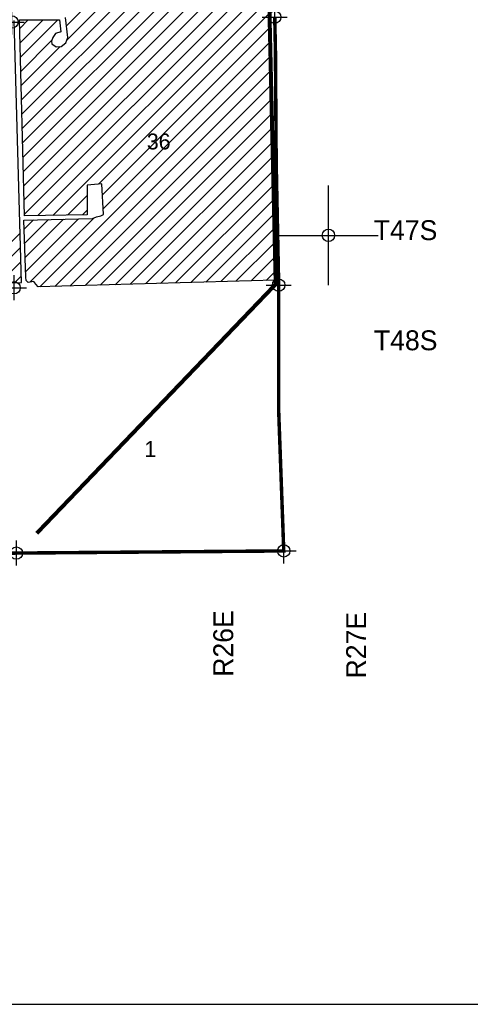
# Model space of a CAD drawing. Extents: x 192051 to 352051, y 710978 to 817615.
# Tile 21 of 85: x 279306 to 288364, y 712615 to 732417. Entities that reach past the tile are written whole.
import ezdxf
from ezdxf.enums import TextEntityAlignment as Align

# ---------------------------------------------------------------- set-up
doc = ezdxf.new("R2010")
doc.units = 0
doc.header["$LTSCALE"] = 800
doc.header["$PDMODE"] = 34
doc.header["$PDSIZE"] = 250
doc.linetypes.add('PHANTOM', pattern=[0])
doc.layers.get('0').update_dxf_attribs({"linetype": 'CONTINUOUS'})
for name, color, linetype in [('BORDER', 1, 'CONTINUOUS'), ('COUNTY', 15, 'PHANTOM'), ('SEC', 2, 'CONTINUOUS'), ('TEXT', 7, 'CONTINUOUS'), ('WETDBA', 11, 'CONTINUOUS'), ('WETFILL', 12, 'CONTINUOUS'), ('WSHEDS', 3, 'CONTINUOUS')]:
    doc.layers.add(name, color=color, linetype=linetype)

# ---------------------------------------------------------------- blocks, each defined once
blk = doc.blocks.new('TICK')
at = {"color": 0}
for points in [[(500, 0), (500, 1000)], [(0, 500), (1000, 500)]]:
    blk.add_lwpolyline(points, dxfattribs=at)
blk.add_point((500, 500), dxfattribs=at)
blk = doc.blocks.new('*X')
at = {"color": 0}
for p, q in [((280246, 732296), (284258, 736307)), ((280251, 732005), (284263, 736018)), ((279343, 730804), (284268, 735728)), ((279351, 730516), (284274, 735439)), ((279358, 730229), (284279, 735150)), ((279365, 729941), (284285, 734861)), ((279373, 729654), (284290, 734571)), ((279380, 729367), (284295, 734282)), ((279387, 729079), (284301, 733993)), ((279395, 728792), (284306, 733703)), ((279402, 728504), (284311, 733414)), ((279669, 728477), (284317, 733125)), ((279969, 728482), (284322, 732835)), ((280890, 729109), (284328, 732546)), ((279307, 732241), (279479, 732413)), ((279314, 731953), (279775, 732413)), ((279322, 731666), (280070, 732414)), ((280117, 732166), (280129, 732178)), ((280966, 728890), (284334, 732258)), ((279329, 731378), (279948, 731998)), ((279336, 731091), (280122, 731877)), ((280982, 728611), (284341, 731970)), ((279708, 727043), (284347, 731682)), ((280012, 727052), (284354, 731393)), ((280315, 727060), (284360, 731105)), ((280619, 727069), (284367, 730817)), ((280922, 727078), (284373, 730529)), ((281226, 727087), (284380, 730241)), ((281529, 727096), (284387, 729953)), ((281833, 727105), (284393, 729665)), ((282136, 727113), (284400, 729377)), ((282440, 727122), (284406, 729089)), ((280269, 728488), (280661, 728880)), ((282743, 727131), (284413, 728800)), ((280569, 728493), (280660, 728584)), ((283047, 727140), (284419, 728512)), ((279393, 728201), (279585, 728393)), ((279403, 727917), (279887, 728400)), ((279413, 727632), (280188, 728407)), ((279423, 727347), (280490, 728414)), ((279509, 727138), (280803, 728432)), ((278298, 727106), (279313, 728121)), ((283350, 727149), (284426, 728224)), ((283654, 727158), (284433, 727936)), ((278601, 727114), (279321, 727834)), ((278903, 727121), (279329, 727547)), ((283957, 727166), (284439, 727648)), ((284261, 727175), (284446, 727360)), ((279205, 727129), (279337, 727261))]:
    blk.add_line(p, q, dxfattribs=at)

msp = doc.modelspace()

# ---------------------------------------------------------------- linework, layer by layer
at = {"layer": 'BORDER', "color": 0}
msp.add_lwpolyline([(192051, 712615), (352051, 712615), (352051, 817615), (192051, 817615)], close=True, dxfattribs=at)
at = {"layer": 'COUNTY', "color": 0, "const_width": 70}
msp.add_lwpolyline([(284433, 732467), (284447, 731774), (284462, 729537), (284512, 727080), (284513, 724525), (284614, 721733), (280855, 721703), (279239, 721690), (274096, 721592), (268827, 721554), (263608, 721516), (258293, 721379), (255818, 721355), (253957, 721323), (253574, 721316), (253039, 721307), (247610, 721269), (242289, 721256)], dxfattribs=at)
at = {"layer": 'SEC', "color": 0}
for p in [(284433, 732467), (279147, 732370), (284512, 727080), (279193, 727026), (284614, 721733), (279239, 721690)]:
    msp.add_point(p, dxfattribs=at)
at = {"layer": 'WETDBA', "color": 0}
for points in [[(277156, 727078), (279340, 727132), (279194, 732398)], [(284515, 726569), (284509, 727143), (284434, 727180), (279674, 727042), (279627, 727098), (279588, 727153), (279479, 727132), (279435, 727174), (279427, 727237), (279387, 728388), (280772, 728420), (280848, 728449), (280938, 728474), (280988, 728500), (280954, 729114), (280662, 729091), (280660, 728495), (279403, 728472), (279303, 732413), (280103, 732414), (280130, 732170), (280024, 732136), (279969, 732056), (279943, 731983), (279950, 731932), (280038, 731869), (280137, 731878), (280230, 731950), (280272, 732062), (280228, 732463)]]:
    msp.add_lwpolyline(points, dxfattribs=at)
at = {"layer": 'WSHEDS', "color": 0, "const_width": 80}
for points in [[(277755, 749048), (277758, 748982), (277917, 747953), (279222, 746172), (281082, 744867), (281773, 744244), (283002, 743555), (283722, 743197), (284183, 742895), (284228, 737896), (284329, 732487), (284450, 727181)], [(284450, 727181), (284452, 727097), (279648, 722087)]]:
    msp.add_lwpolyline(points, dxfattribs=at)

# ---------------------------------------------------------------- block references
at = {"color": 0, "xscale": 2, "yscale": 2, "zscale": 2}
msp.add_blockref('TICK', (284512, 727080), dxfattribs=at)
at = {"layer": 'WETFILL', "color": 0}
msp.add_blockref('*X', (0, 0), dxfattribs=at)
msp.add_blockref('*X', (0, 0), dxfattribs=at)
msp.add_blockref('*X', (0, 0), dxfattribs=at)
msp.add_blockref('*X', (0, 0), dxfattribs=at)
msp.add_blockref('*X', (0, 0), dxfattribs=at)
msp.add_blockref('*X', (0, 0), dxfattribs=at)
msp.add_blockref('*X', (0, 0), dxfattribs=at)
msp.add_blockref('*X', (0, 0), dxfattribs=at)
msp.add_blockref('*X', (0, 0), dxfattribs=at)
msp.add_blockref('*X', (0, 0), dxfattribs=at)
msp.add_blockref('*X', (0, 0), dxfattribs=at)
msp.add_blockref('*X', (0, 0), dxfattribs=at)
msp.add_blockref('*X', (0, 0), dxfattribs=at)
msp.add_blockref('*X', (0, 0), dxfattribs=at)
msp.add_blockref('*X', (0, 0), dxfattribs=at)
msp.add_blockref('*X', (0, 0), dxfattribs=at)
msp.add_blockref('*X', (0, 0), dxfattribs=at)
msp.add_blockref('*X', (0, 0), dxfattribs=at)
msp.add_blockref('*X', (0, 0), dxfattribs=at)
msp.add_blockref('*X', (0, 0), dxfattribs=at)
msp.add_blockref('*X', (0, 0), dxfattribs=at)
msp.add_blockref('*X', (0, 0), dxfattribs=at)
msp.add_blockref('*X', (0, 0), dxfattribs=at)
msp.add_blockref('*X', (0, 0), dxfattribs=at)
msp.add_blockref('*X', (0, 0), dxfattribs=at)
msp.add_blockref('*X', (0, 0), dxfattribs=at)
msp.add_blockref('*X', (0, 0), dxfattribs=at)
msp.add_blockref('*X', (0, 0), dxfattribs=at)
msp.add_blockref('*X', (0, 0), dxfattribs=at)
msp.add_blockref('*X', (0, 0), dxfattribs=at)
msp.add_blockref('*X', (0, 0), dxfattribs=at)
msp.add_blockref('*X', (0, 0), dxfattribs=at)
msp.add_blockref('*X', (0, 0), dxfattribs=at)
msp.add_blockref('*X', (0, 0), dxfattribs=at)
msp.add_blockref('*X', (0, 0), dxfattribs=at)
msp.add_blockref('*X', (0, 0), dxfattribs=at)
msp.add_blockref('*X', (0, 0), dxfattribs=at)
msp.add_blockref('*X', (0, 0), dxfattribs=at)
msp.add_blockref('*X', (0, 0), dxfattribs=at)
msp.add_blockref('*X', (0, 0), dxfattribs=at)
msp.add_blockref('*X', (0, 0), dxfattribs=at)
msp.add_blockref('*X', (0, 0), dxfattribs=at)
msp.add_blockref('*X', (0, 0), dxfattribs=at)
msp.add_blockref('*X', (0, 0), dxfattribs=at)
msp.add_blockref('*X', (0, 0), dxfattribs=at)
msp.add_blockref('*X', (0, 0), dxfattribs=at)
msp.add_blockref('*X', (0, 0), dxfattribs=at)
msp.add_blockref('*X', (0, 0), dxfattribs=at)
msp.add_blockref('*X', (0, 0), dxfattribs=at)
msp.add_blockref('*X', (0, 0), dxfattribs=at)
msp.add_blockref('*X', (0, 0), dxfattribs=at)
msp.add_blockref('*X', (0, 0), dxfattribs=at)
msp.add_blockref('*X', (0, 0), dxfattribs=at)
msp.add_blockref('*X', (0, 0), dxfattribs=at)
msp.add_blockref('*X', (0, 0), dxfattribs=at)
msp.add_blockref('*X', (0, 0), dxfattribs=at)
msp.add_blockref('*X', (0, 0), dxfattribs=at)
msp.add_blockref('*X', (0, 0), dxfattribs=at)
msp.add_blockref('*X', (0, 0), dxfattribs=at)
msp.add_blockref('*X', (0, 0), dxfattribs=at)
msp.add_blockref('*X', (0, 0), dxfattribs=at)
msp.add_blockref('*X', (0, 0), dxfattribs=at)
msp.add_blockref('*X', (0, 0), dxfattribs=at)
msp.add_blockref('*X', (0, 0), dxfattribs=at)
msp.add_blockref('*X', (0, 0), dxfattribs=at)
msp.add_blockref('*X', (0, 0), dxfattribs=at)
msp.add_blockref('*X', (0, 0), dxfattribs=at)
msp.add_blockref('*X', (0, 0), dxfattribs=at)
msp.add_blockref('*X', (0, 0), dxfattribs=at)
msp.add_blockref('*X', (0, 0), dxfattribs=at)
msp.add_blockref('*X', (0, 0), dxfattribs=at)
msp.add_blockref('*X', (0, 0), dxfattribs=at)
msp.add_blockref('*X', (0, 0), dxfattribs=at)
msp.add_blockref('*X', (0, 0), dxfattribs=at)
msp.add_blockref('*X', (0, 0), dxfattribs=at)
msp.add_blockref('*X', (0, 0), dxfattribs=at)
msp.add_blockref('*X', (0, 0), dxfattribs=at)
msp.add_blockref('*X', (0, 0), dxfattribs=at)
msp.add_blockref('*X', (0, 0), dxfattribs=at)
msp.add_blockref('*X', (0, 0), dxfattribs=at)
msp.add_blockref('*X', (0, 0), dxfattribs=at)
msp.add_blockref('*X', (0, 0), dxfattribs=at)
msp.add_blockref('*X', (0, 0), dxfattribs=at)
msp.add_blockref('*X', (0, 0), dxfattribs=at)
msp.add_blockref('*X', (0, 0), dxfattribs=at)
msp.add_blockref('*X', (0, 0), dxfattribs=at)
msp.add_blockref('*X', (0, 0), dxfattribs=at)
msp.add_blockref('*X', (0, 0), dxfattribs=at)
msp.add_blockref('*X', (0, 0), dxfattribs=at)
msp.add_blockref('*X', (0, 0), dxfattribs=at)
msp.add_blockref('*X', (0, 0), dxfattribs=at)
msp.add_blockref('*X', (0, 0), dxfattribs=at)
msp.add_blockref('*X', (0, 0), dxfattribs=at)
msp.add_blockref('*X', (0, 0), dxfattribs=at)
msp.add_blockref('*X', (0, 0), dxfattribs=at)
msp.add_blockref('*X', (0, 0), dxfattribs=at)
msp.add_blockref('*X', (0, 0), dxfattribs=at)
msp.add_blockref('*X', (0, 0), dxfattribs=at)
msp.add_blockref('*X', (0, 0), dxfattribs=at)
msp.add_blockref('*X', (0, 0), dxfattribs=at)

# ---------------------------------------------------------------- texts
at = {"layer": 'TEXT', "color": 0}
for s, p in [('36', (282100, 729808)), ('1', (281932, 723624))]:
    msp.add_text(s, height=320, dxfattribs=at).set_placement(p, align=Align.CENTER)
for s, p in [('T47S', (286423, 727984)), ('T48S', (286426, 725769))]:
    msp.add_text(s, height=400, dxfattribs=at).set_placement(p)
for s, p in [('R26E', (283598, 719202)), ('R27E', (286269, 719169))]:
    msp.add_text(s, height=400, rotation=90, dxfattribs=at).set_placement(p)

doc.saveas('drawing.dxf')
